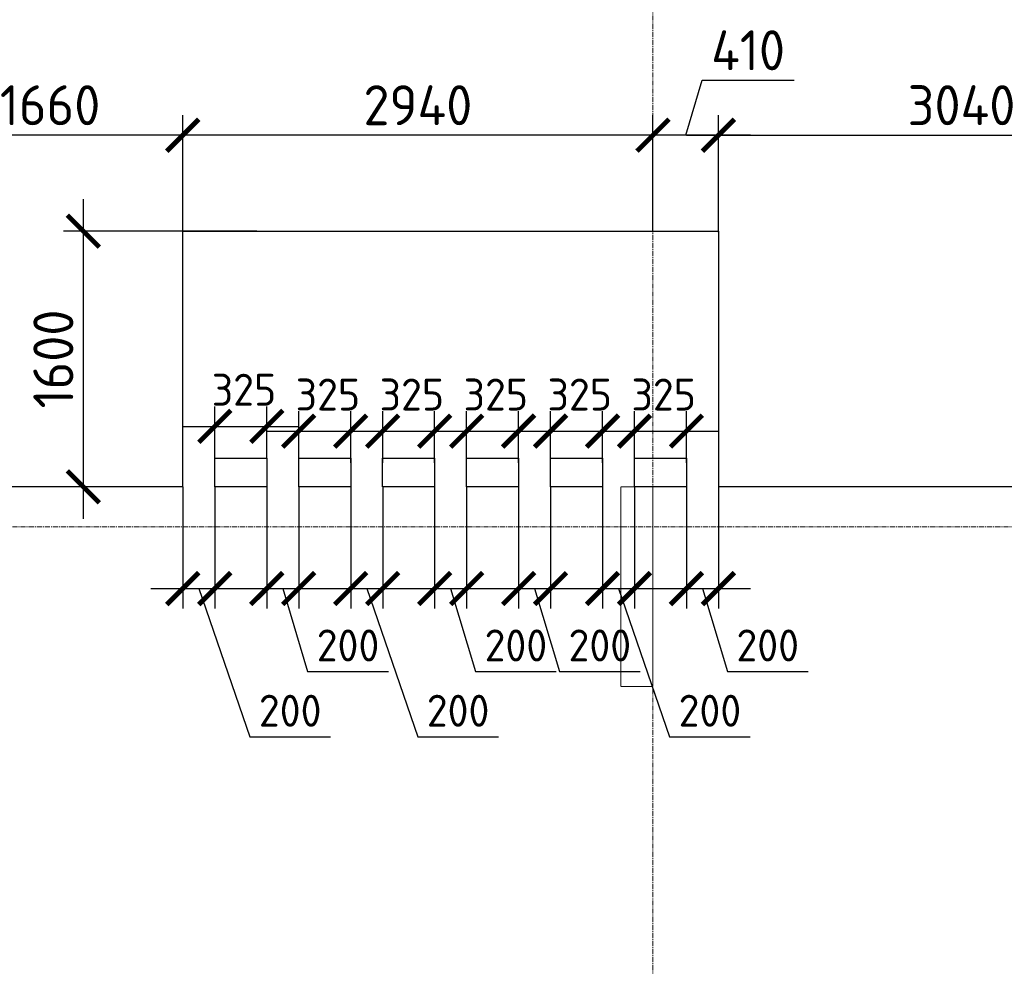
# Model space of a CAD drawing. Header units: millimetres. Extents: x -5898314 to 1055204, y -720802 to 1562611.
# Tile 177 of 256: x -176556 to -170398, y -33156 to -27232. Entities that reach past the tile are written whole.
import ezdxf

# ---------------------------------------------------------------- set-up
doc = ezdxf.new("R2010")
doc.units = ezdxf.units.MM
for name, pattern in [('______5', [1100, 800, -100, 100, -100]), ('DASHED', [7, 5, -2, 0]), ('осевая', [50.8, 31.75, -6.35, 6.35, -6.35])]:
    doc.linetypes.add(name, pattern=pattern)
for name, color, linetype, lineweight in [('_0.5', 94, 'Continuous', 50), ('Оси', 40, '______5', 18), ('Перекрытие ж_бетон', 1, 'Continuous', 30), ('Размерная линия_ общее', 7, 'Continuous', 25), ('РАЗМЕРЫ', 1, 'Continuous', 9)]:
    doc.layers.add(name, color=color, linetype=linetype, lineweight=lineweight)
doc.layers.add('Колонна_ бетон', color=7, linetype='Continuous', lineweight=50, true_color=0xb4b496)
doc.styles.add('GOST-2.304_Type-B', font='GOST_Common.ttf')
doc.dimstyles.new('СПДС', dxfattribs={"dimscale": 100, "dimtxt": 2.5, "dimasz": 2, "dimexe": 1.25, "dimexo": 0, "dimtad": 1, "dimdec": 0, "dimrnd": 5, "dimtxsty": 'GOST-2.304_Type-B', "dimblk": 'ARCHTICK', "dimcen": 2.5, "dimdle": 2, "dimclrd": 1, "dimclre": 1, "dimclrt": 1, "dimadec": 0, "dimazin": 2, "dimtfac": 0.75, "dimtdec": 0, "dimtmove": 1, "dimatfit": 3, "dimfxl": 1, "dimtfillclr": 256, "dimtolj": 1, "dimarcsym": 1})

# ---------------------------------------------------------------- blocks, each defined once
blk = doc.blocks.new('подложка стн 1-го этажа')
at = {"layer": 'Колонна_ бетон', "color": 252, "linetype": 'DASHED', "lineweight": 0, "ltscale": 0.5, "true_color": 0x939598, "transparency": 33554687, "elevation": -560}
blk.add_lwpolyline([(21193.9, 26361.8), (21393.9, 26361.8), (21393.9, 25111.8), (21193.9, 25111.8)], close=True, dxfattribs=at)
blk.add_lwpolyline([(21193.9, 26361.8), (21393.9, 26361.8), (21393.9, 25111.8), (21193.9, 25111.8)], close=True, dxfattribs=at)
blk = doc.blocks.new('_ArchTick')
at = {"color": 0, "linetype": 'ByBlock', "const_width": 0.15}
blk.add_lwpolyline([(-0.5, -0.5), (0.5, 0.5)], dxfattribs=at)
blk = doc.blocks.new('*D1794')
at = {"layer": 'DEFPOINTS', "color": 0, "lineweight": 0, "transparency": 16777216}
for p in [(-172386.2, -30155.3, 0), (-172186.2, -30155.3), (-172186.2, -30791.5)]:
    blk.add_point(p, dxfattribs=at)
at = {"layer": 'РАЗМЕРЫ', "color": 1, "lineweight": -2, "transparency": 16777216}
for p, q in [((-172386.2, -30155.3), (-172386.2, -30916.5)), ((-172186.2, -30155.3), (-172186.2, -30916.5)), ((-172586.2, -30791.5), (-171986.2, -30791.5)), ((-172286.2, -30791.5), (-172130.6, -31310.2)), ((-172130.6, -31310.2), (-171625.6, -31310.2))]:
    blk.add_line(p, q, dxfattribs=at)
at = {"layer": 'РАЗМЕРЫ', "color": 1, "lineweight": -2, "transparency": 16777216, "xscale": 200, "yscale": 200, "zscale": 200, "rotation": 180}
blk.add_blockref('_ArchTick', (-172386.2, -30791.5), dxfattribs=at)
at = {"layer": 'РАЗМЕРЫ', "color": 1, "lineweight": -2, "transparency": 16777216, "xscale": 200, "yscale": 200, "zscale": 200}
blk.add_blockref('_ArchTick', (-172186.2, -30791.5), dxfattribs=at)
at = {"layer": 'РАЗМЕРЫ', "color": 1, "lineweight": 0, "transparency": 16777216, "insert": (-171878.1, -31147.7), "char_height": 200, "attachment_point": 5, "style": 'GOST-2.304_Type-B'}
blk.add_mtext('\\A1;200', dxfattribs=at)
blk = doc.blocks.new('*D1795')
at = {"layer": 'DEFPOINTS', "color": 0, "lineweight": 0, "transparency": 16777216}
for p in [(-172911.3, -30155.3, 0), (-172711.3, -30155.3), (-172711.3, -30791.5)]:
    blk.add_point(p, dxfattribs=at)
at = {"layer": 'РАЗМЕРЫ', "color": 1, "lineweight": -2, "transparency": 16777216}
for p, q in [((-172911.3, -30155.3), (-172911.3, -30916.5)), ((-172711.3, -30155.3), (-172711.3, -30916.5)), ((-173111.3, -30791.5), (-172511.3, -30791.5)), ((-172811.3, -30791.5), (-172492.2, -31718.7)), ((-172492.2, -31718.7), (-171987.2, -31718.7))]:
    blk.add_line(p, q, dxfattribs=at)
at = {"layer": 'РАЗМЕРЫ', "color": 1, "lineweight": -2, "transparency": 16777216, "xscale": 200, "yscale": 200, "zscale": 200, "rotation": 180}
blk.add_blockref('_ArchTick', (-172911.3, -30791.5), dxfattribs=at)
at = {"layer": 'РАЗМЕРЫ', "color": 1, "lineweight": -2, "transparency": 16777216, "xscale": 200, "yscale": 200, "zscale": 200}
blk.add_blockref('_ArchTick', (-172711.3, -30791.5), dxfattribs=at)
at = {"layer": 'РАЗМЕРЫ', "color": 1, "lineweight": 0, "transparency": 16777216, "insert": (-172239.7, -31556.2), "char_height": 200, "attachment_point": 5, "style": 'GOST-2.304_Type-B'}
blk.add_mtext('\\A1;200', dxfattribs=at)
blk = doc.blocks.new('*D1796')
at = {"layer": 'DEFPOINTS', "color": 0, "lineweight": 0, "transparency": 16777216}
for p in [(-175011.1, -30155.3, 0), (-174811.1, -30155.3), (-174811.1, -30791.5)]:
    blk.add_point(p, dxfattribs=at)
at = {"layer": 'РАЗМЕРЫ', "color": 1, "lineweight": -2, "transparency": 16777216}
for p, q in [((-175011.1, -30155.3), (-175011.1, -30916.5)), ((-174811.1, -30155.3), (-174811.1, -30916.5)), ((-175211.1, -30791.5), (-174611.1, -30791.5)), ((-174911.1, -30791.5), (-174755.5, -31310.2)), ((-174755.5, -31310.2), (-174250.5, -31310.2))]:
    blk.add_line(p, q, dxfattribs=at)
at = {"layer": 'РАЗМЕРЫ', "color": 1, "lineweight": -2, "transparency": 16777216, "xscale": 200, "yscale": 200, "zscale": 200, "rotation": 180}
blk.add_blockref('_ArchTick', (-175011.1, -30791.5), dxfattribs=at)
at = {"layer": 'РАЗМЕРЫ', "color": 1, "lineweight": -2, "transparency": 16777216, "xscale": 200, "yscale": 200, "zscale": 200}
blk.add_blockref('_ArchTick', (-174811.1, -30791.5), dxfattribs=at)
at = {"layer": 'РАЗМЕРЫ', "color": 1, "lineweight": 0, "transparency": 16777216, "insert": (-174503, -31147.7), "char_height": 200, "attachment_point": 5, "style": 'GOST-2.304_Type-B'}
blk.add_mtext('\\A1;200', dxfattribs=at)
blk = doc.blocks.new('*D1797')
at = {"layer": 'DEFPOINTS', "color": 0, "lineweight": 0, "transparency": 16777216}
for p in [(-175536.2, -30155.3, 0), (-175336.2, -30155.3), (-175336.2, -30791.5)]:
    blk.add_point(p, dxfattribs=at)
at = {"layer": 'РАЗМЕРЫ', "color": 1, "lineweight": -2, "transparency": 16777216}
for p, q in [((-175536.2, -30155.3), (-175536.2, -30916.5)), ((-175336.2, -30155.3), (-175336.2, -30916.5)), ((-175736.2, -30791.5), (-175136.2, -30791.5)), ((-175436.2, -30791.5), (-175117.1, -31718.7)), ((-175117.1, -31718.7), (-174612.1, -31718.7))]:
    blk.add_line(p, q, dxfattribs=at)
at = {"layer": 'РАЗМЕРЫ', "color": 1, "lineweight": -2, "transparency": 16777216, "xscale": 200, "yscale": 200, "zscale": 200, "rotation": 180}
blk.add_blockref('_ArchTick', (-175536.2, -30791.5), dxfattribs=at)
at = {"layer": 'РАЗМЕРЫ', "color": 1, "lineweight": -2, "transparency": 16777216, "xscale": 200, "yscale": 200, "zscale": 200}
blk.add_blockref('_ArchTick', (-175336.2, -30791.5), dxfattribs=at)
at = {"layer": 'РАЗМЕРЫ', "color": 1, "lineweight": 0, "transparency": 16777216, "insert": (-174864.6, -31556.2), "char_height": 200, "attachment_point": 5, "style": 'GOST-2.304_Type-B'}
blk.add_mtext('\\A1;200', dxfattribs=at)
blk = doc.blocks.new('*D1798')
at = {"layer": 'DEFPOINTS', "color": 0, "lineweight": 0, "transparency": 16777216}
for p in [(-173961.2, -30155.3, 0), (-173761.2, -30155.3), (-173761.2, -30791.5)]:
    blk.add_point(p, dxfattribs=at)
at = {"layer": 'РАЗМЕРЫ', "color": 1, "lineweight": -2, "transparency": 16777216}
for p, q in [((-173961.2, -30155.3), (-173961.2, -30916.5)), ((-173761.2, -30155.3), (-173761.2, -30916.5)), ((-174161.2, -30791.5), (-173561.2, -30791.5)), ((-173861.2, -30791.5), (-173705.5, -31310.2)), ((-173705.5, -31310.2), (-173200.5, -31310.2))]:
    blk.add_line(p, q, dxfattribs=at)
at = {"layer": 'РАЗМЕРЫ', "color": 1, "lineweight": -2, "transparency": 16777216, "xscale": 200, "yscale": 200, "zscale": 200, "rotation": 180}
blk.add_blockref('_ArchTick', (-173961.2, -30791.5), dxfattribs=at)
at = {"layer": 'РАЗМЕРЫ', "color": 1, "lineweight": -2, "transparency": 16777216, "xscale": 200, "yscale": 200, "zscale": 200}
blk.add_blockref('_ArchTick', (-173761.2, -30791.5), dxfattribs=at)
at = {"layer": 'РАЗМЕРЫ', "color": 1, "lineweight": 0, "transparency": 16777216, "insert": (-173453, -31147.7), "char_height": 200, "attachment_point": 5, "style": 'GOST-2.304_Type-B'}
blk.add_mtext('\\A1;200', dxfattribs=at)
blk = doc.blocks.new('*D1799')
at = {"layer": 'DEFPOINTS', "color": 0, "lineweight": 0, "transparency": 16777216}
for p in [(-174486.2, -30155.3, 0), (-174286.2, -30155.3), (-174286.2, -30791.5)]:
    blk.add_point(p, dxfattribs=at)
at = {"layer": 'РАЗМЕРЫ', "color": 1, "lineweight": -2, "transparency": 16777216}
for p, q in [((-174486.2, -30155.3), (-174486.2, -30916.5)), ((-174286.2, -30155.3), (-174286.2, -30916.5)), ((-174686.2, -30791.5), (-174086.2, -30791.5)), ((-174386.2, -30791.5), (-174067.1, -31718.7)), ((-174067.1, -31718.7), (-173562.1, -31718.7))]:
    blk.add_line(p, q, dxfattribs=at)
at = {"layer": 'РАЗМЕРЫ', "color": 1, "lineweight": -2, "transparency": 16777216, "xscale": 200, "yscale": 200, "zscale": 200, "rotation": 180}
blk.add_blockref('_ArchTick', (-174486.2, -30791.5), dxfattribs=at)
at = {"layer": 'РАЗМЕРЫ', "color": 1, "lineweight": -2, "transparency": 16777216, "xscale": 200, "yscale": 200, "zscale": 200}
blk.add_blockref('_ArchTick', (-174286.2, -30791.5), dxfattribs=at)
at = {"layer": 'РАЗМЕРЫ', "color": 1, "lineweight": 0, "transparency": 16777216, "insert": (-173814.6, -31556.2), "char_height": 200, "attachment_point": 5, "style": 'GOST-2.304_Type-B'}
blk.add_mtext('\\A1;200', dxfattribs=at)
blk = doc.blocks.new('*D1800')
at = {"layer": 'DEFPOINTS', "color": 0, "lineweight": 0, "transparency": 16777216}
for p in [(-173436.3, -30155.3, 0), (-173236.3, -30155.3), (-173236.3, -30791.5)]:
    blk.add_point(p, dxfattribs=at)
at = {"layer": 'РАЗМЕРЫ', "color": 1, "lineweight": -2, "transparency": 16777216}
for p, q in [((-173436.3, -30155.3), (-173436.3, -30916.5)), ((-173236.3, -30155.3), (-173236.3, -30916.5)), ((-173636.3, -30791.5), (-173036.3, -30791.5)), ((-173336.3, -30791.5), (-173180.6, -31310.2)), ((-173180.6, -31310.2), (-172675.6, -31310.2))]:
    blk.add_line(p, q, dxfattribs=at)
at = {"layer": 'РАЗМЕРЫ', "color": 1, "lineweight": -2, "transparency": 16777216, "xscale": 200, "yscale": 200, "zscale": 200, "rotation": 180}
blk.add_blockref('_ArchTick', (-173436.3, -30791.5), dxfattribs=at)
at = {"layer": 'РАЗМЕРЫ', "color": 1, "lineweight": -2, "transparency": 16777216, "xscale": 200, "yscale": 200, "zscale": 200}
blk.add_blockref('_ArchTick', (-173236.3, -30791.5), dxfattribs=at)
at = {"layer": 'РАЗМЕРЫ', "color": 1, "lineweight": 0, "transparency": 16777216, "insert": (-172928.1, -31147.7), "char_height": 200, "attachment_point": 5, "style": 'GOST-2.304_Type-B'}
blk.add_mtext('\\A1;200', dxfattribs=at)
blk = doc.blocks.new('*D1886')
at = {"layer": 'DEFPOINTS', "color": 0, "lineweight": 0, "transparency": 16777216}
for p in [(-175011.2, -29776.7), (-175011.2, -29975.3, 0), (-175336.2, -30005.3)]:
    blk.add_point(p, dxfattribs=at)
at = {"layer": 'РАЗМЕРЫ', "color": 1, "lineweight": -2, "transparency": 16777216}
for p, q in [((-175336.2, -30005.3), (-175336.2, -29651.7)), ((-175011.2, -29975.3), (-175011.2, -29651.7)), ((-175536.2, -29776.7), (-174811.2, -29776.7))]:
    blk.add_line(p, q, dxfattribs=at)
at = {"layer": 'РАЗМЕРЫ', "color": 1, "lineweight": -2, "transparency": 16777216, "xscale": 200, "yscale": 200, "zscale": 200, "rotation": 180}
blk.add_blockref('_ArchTick', (-175336.2, -29776.7), dxfattribs=at)
at = {"layer": 'РАЗМЕРЫ', "color": 1, "lineweight": -2, "transparency": 16777216, "xscale": 200, "yscale": 200, "zscale": 200}
blk.add_blockref('_ArchTick', (-175011.2, -29776.7), dxfattribs=at)
at = {"layer": 'РАЗМЕРЫ', "color": 1, "lineweight": 0, "transparency": 16777216, "insert": (-175153.7, -29547.6), "char_height": 200, "attachment_point": 5, "style": 'GOST-2.304_Type-B'}
blk.add_mtext('\\A1;325', dxfattribs=at)
blk = doc.blocks.new('*D1801')
at = {"layer": 'DEFPOINTS', "color": 0, "lineweight": 0, "transparency": 16777216}
for p in [(-174486.2, -29806.7), (-174811.2, -30005.3), (-174486.2, -30005.3, 0)]:
    blk.add_point(p, dxfattribs=at)
at = {"layer": 'РАЗМЕРЫ', "color": 1, "lineweight": -2, "transparency": 16777216}
for p, q in [((-174811.2, -30005.3), (-174811.2, -29681.7)), ((-174486.2, -30005.3), (-174486.2, -29681.7)), ((-175011.2, -29806.7), (-174286.2, -29806.7))]:
    blk.add_line(p, q, dxfattribs=at)
at = {"layer": 'РАЗМЕРЫ', "color": 1, "lineweight": -2, "transparency": 16777216, "xscale": 200, "yscale": 200, "zscale": 200, "rotation": 180}
blk.add_blockref('_ArchTick', (-174811.2, -29806.7), dxfattribs=at)
at = {"layer": 'РАЗМЕРЫ', "color": 1, "lineweight": -2, "transparency": 16777216, "xscale": 200, "yscale": 200, "zscale": 200}
blk.add_blockref('_ArchTick', (-174486.2, -29806.7), dxfattribs=at)
at = {"layer": 'РАЗМЕРЫ', "color": 1, "lineweight": 0, "transparency": 16777216, "insert": (-174628.8, -29577.6), "char_height": 200, "attachment_point": 5, "style": 'GOST-2.304_Type-B'}
blk.add_mtext('\\A1;325', dxfattribs=at)
blk = doc.blocks.new('*D1802')
at = {"layer": 'DEFPOINTS', "color": 0, "lineweight": 0, "transparency": 16777216}
for p in [(-173961.2, -29806.7), (-174286.2, -30005.3), (-173961.2, -30005.3, 0)]:
    blk.add_point(p, dxfattribs=at)
at = {"layer": 'РАЗМЕРЫ', "color": 1, "lineweight": -2, "transparency": 16777216}
for p, q in [((-174286.2, -30005.3), (-174286.2, -29681.7)), ((-173961.2, -30005.3), (-173961.2, -29681.7)), ((-174486.2, -29806.7), (-173761.2, -29806.7))]:
    blk.add_line(p, q, dxfattribs=at)
at = {"layer": 'РАЗМЕРЫ', "color": 1, "lineweight": -2, "transparency": 16777216, "xscale": 200, "yscale": 200, "zscale": 200, "rotation": 180}
blk.add_blockref('_ArchTick', (-174286.2, -29806.7), dxfattribs=at)
at = {"layer": 'РАЗМЕРЫ', "color": 1, "lineweight": -2, "transparency": 16777216, "xscale": 200, "yscale": 200, "zscale": 200}
blk.add_blockref('_ArchTick', (-173961.2, -29806.7), dxfattribs=at)
at = {"layer": 'РАЗМЕРЫ', "color": 1, "lineweight": 0, "transparency": 16777216, "insert": (-174103.8, -29577.6), "char_height": 200, "attachment_point": 5, "style": 'GOST-2.304_Type-B'}
blk.add_mtext('\\A1;325', dxfattribs=at)
blk = doc.blocks.new('*D1803')
at = {"layer": 'DEFPOINTS', "color": 0, "lineweight": 0, "transparency": 16777216}
for p in [(-173436.3, -29806.7), (-173761.3, -30005.3), (-173436.3, -30005.3, 0)]:
    blk.add_point(p, dxfattribs=at)
at = {"layer": 'РАЗМЕРЫ', "color": 1, "lineweight": -2, "transparency": 16777216}
for p, q in [((-173761.3, -30005.3), (-173761.3, -29681.7)), ((-173436.3, -30005.3), (-173436.3, -29681.7)), ((-173961.3, -29806.7), (-173236.3, -29806.7))]:
    blk.add_line(p, q, dxfattribs=at)
at = {"layer": 'РАЗМЕРЫ', "color": 1, "lineweight": -2, "transparency": 16777216, "xscale": 200, "yscale": 200, "zscale": 200, "rotation": 180}
blk.add_blockref('_ArchTick', (-173761.3, -29806.7), dxfattribs=at)
at = {"layer": 'РАЗМЕРЫ', "color": 1, "lineweight": -2, "transparency": 16777216, "xscale": 200, "yscale": 200, "zscale": 200}
blk.add_blockref('_ArchTick', (-173436.3, -29806.7), dxfattribs=at)
at = {"layer": 'РАЗМЕРЫ', "color": 1, "lineweight": 0, "transparency": 16777216, "insert": (-173578.8, -29577.6), "char_height": 200, "attachment_point": 5, "style": 'GOST-2.304_Type-B'}
blk.add_mtext('\\A1;325', dxfattribs=at)
blk = doc.blocks.new('*D1804')
at = {"layer": 'DEFPOINTS', "color": 0, "lineweight": 0, "transparency": 16777216}
for p in [(-172911.3, -29806.7), (-173236.3, -30005.3), (-172911.3, -30005.3, 0)]:
    blk.add_point(p, dxfattribs=at)
at = {"layer": 'РАЗМЕРЫ', "color": 1, "lineweight": -2, "transparency": 16777216}
for p, q in [((-173236.3, -30005.3), (-173236.3, -29681.7)), ((-172911.3, -30005.3), (-172911.3, -29681.7)), ((-173436.3, -29806.7), (-172711.3, -29806.7))]:
    blk.add_line(p, q, dxfattribs=at)
at = {"layer": 'РАЗМЕРЫ', "color": 1, "lineweight": -2, "transparency": 16777216, "xscale": 200, "yscale": 200, "zscale": 200, "rotation": 180}
blk.add_blockref('_ArchTick', (-173236.3, -29806.7), dxfattribs=at)
at = {"layer": 'РАЗМЕРЫ', "color": 1, "lineweight": -2, "transparency": 16777216, "xscale": 200, "yscale": 200, "zscale": 200}
blk.add_blockref('_ArchTick', (-172911.3, -29806.7), dxfattribs=at)
at = {"layer": 'РАЗМЕРЫ', "color": 1, "lineweight": 0, "transparency": 16777216, "insert": (-173053.8, -29577.6), "char_height": 200, "attachment_point": 5, "style": 'GOST-2.304_Type-B'}
blk.add_mtext('\\A1;325', dxfattribs=at)
blk = doc.blocks.new('*D1805')
at = {"layer": 'DEFPOINTS', "color": 0, "lineweight": 0, "transparency": 16777216}
for p in [(-172386.3, -29806.7), (-172711.3, -30005.3), (-172386.3, -30005.3, 0)]:
    blk.add_point(p, dxfattribs=at)
at = {"layer": 'РАЗМЕРЫ', "color": 1, "lineweight": -2, "transparency": 16777216}
for p, q in [((-172711.3, -30005.3), (-172711.3, -29681.7)), ((-172386.3, -30005.3), (-172386.3, -29681.7)), ((-172911.3, -29806.7), (-172186.3, -29806.7))]:
    blk.add_line(p, q, dxfattribs=at)
at = {"layer": 'РАЗМЕРЫ', "color": 1, "lineweight": -2, "transparency": 16777216, "xscale": 200, "yscale": 200, "zscale": 200, "rotation": 180}
blk.add_blockref('_ArchTick', (-172711.3, -29806.7), dxfattribs=at)
at = {"layer": 'РАЗМЕРЫ', "color": 1, "lineweight": -2, "transparency": 16777216, "xscale": 200, "yscale": 200, "zscale": 200}
blk.add_blockref('_ArchTick', (-172386.3, -29806.7), dxfattribs=at)
at = {"layer": 'РАЗМЕРЫ', "color": 1, "lineweight": 0, "transparency": 16777216, "insert": (-172528.8, -29577.6), "char_height": 200, "attachment_point": 5, "style": 'GOST-2.304_Type-B'}
blk.add_mtext('\\A1;325', dxfattribs=at)
blk = doc.blocks.new('*D1887')
at = {"layer": 'DEFPOINTS', "color": 0, "lineweight": 0, "transparency": 16777216}
for p in [(-172596.2, -27954.6), (-172596.2, -28555.3), (-172186.2, -28560.6)]:
    blk.add_point(p, dxfattribs=at)
at = {"layer": 'РАЗМЕРЫ', "color": 1, "lineweight": -2, "transparency": 16777216}
for p, q in [((-172391.2, -27954.6), (-172288.1, -27610.9)), ((-172288.1, -27610.9), (-171713.1, -27610.9)), ((-172596.2, -28555.3), (-172596.2, -27829.6)), ((-172186.2, -28560.6), (-172186.2, -27829.6)), ((-171986.2, -27954.6), (-172796.2, -27954.6))]:
    blk.add_line(p, q, dxfattribs=at)
at = {"layer": 'РАЗМЕРЫ', "color": 1, "lineweight": -2, "transparency": 16777216, "xscale": 200, "yscale": 200, "zscale": 200, "rotation": 180}
blk.add_blockref('_ArchTick', (-172596.2, -27954.6), dxfattribs=at)
at = {"layer": 'РАЗМЕРЫ', "color": 1, "lineweight": -2, "transparency": 16777216, "xscale": 200, "yscale": 200, "zscale": 200}
blk.add_blockref('_ArchTick', (-172186.2, -27954.6), dxfattribs=at)
at = {"layer": 'РАЗМЕРЫ', "color": 1, "lineweight": 0, "transparency": 16777216, "insert": (-172000.6, -27423.4), "char_height": 250, "attachment_point": 5, "style": 'GOST-2.304_Type-B'}
blk.add_mtext('\\A1;410', dxfattribs=at)
blk = doc.blocks.new('*D1888')
at = {"layer": 'DEFPOINTS', "color": 0, "lineweight": 0, "transparency": 16777216}
for p in [(-175536.2, -27954.6), (-175536.2, -28555.3), (-172596.2, -28555.3)]:
    blk.add_point(p, dxfattribs=at)
at = {"layer": 'РАЗМЕРЫ', "color": 1, "lineweight": -2, "transparency": 16777216}
for p, q in [((-175536.2, -28555.3), (-175536.2, -27829.6)), ((-172596.2, -28555.3), (-172596.2, -27829.6)), ((-172396.2, -27954.6), (-175736.2, -27954.6))]:
    blk.add_line(p, q, dxfattribs=at)
at = {"layer": 'РАЗМЕРЫ', "color": 1, "lineweight": -2, "transparency": 16777216, "xscale": 200, "yscale": 200, "zscale": 200, "rotation": 180}
blk.add_blockref('_ArchTick', (-175536.2, -27954.6), dxfattribs=at)
at = {"layer": 'РАЗМЕРЫ', "color": 1, "lineweight": -2, "transparency": 16777216, "xscale": 200, "yscale": 200, "zscale": 200}
blk.add_blockref('_ArchTick', (-172596.2, -27954.6), dxfattribs=at)
at = {"layer": 'РАЗМЕРЫ', "color": 1, "lineweight": 0, "transparency": 16777216, "insert": (-174066.2, -27767.1), "char_height": 250, "attachment_point": 5, "style": 'GOST-2.304_Type-B'}
blk.add_mtext('\\A1;2940', dxfattribs=at)
blk = doc.blocks.new('*D1889')
at = {"layer": 'DEFPOINTS', "color": 0, "lineweight": 0, "transparency": 16777216}
for p in [(-177196.2, -27954.6), (-177196.2, -28507.8), (-175536.2, -28555.3)]:
    blk.add_point(p, dxfattribs=at)
at = {"layer": 'РАЗМЕРЫ', "color": 1, "lineweight": -2, "transparency": 16777216}
for p, q in [((-177196.2, -28507.8), (-177196.2, -27829.6)), ((-175536.2, -28555.3), (-175536.2, -27829.6)), ((-175336.2, -27954.6), (-177396.2, -27954.6))]:
    blk.add_line(p, q, dxfattribs=at)
at = {"layer": 'РАЗМЕРЫ', "color": 1, "lineweight": -2, "transparency": 16777216, "xscale": 200, "yscale": 200, "zscale": 200, "rotation": 180}
blk.add_blockref('_ArchTick', (-177196.2, -27954.6), dxfattribs=at)
at = {"layer": 'РАЗМЕРЫ', "color": 1, "lineweight": -2, "transparency": 16777216, "xscale": 200, "yscale": 200, "zscale": 200}
blk.add_blockref('_ArchTick', (-175536.2, -27954.6), dxfattribs=at)
at = {"layer": 'РАЗМЕРЫ', "color": 1, "lineweight": 0, "transparency": 16777216, "insert": (-176366.2, -27767.1), "char_height": 250, "attachment_point": 5, "style": 'GOST-2.304_Type-B'}
blk.add_mtext('\\A1;1660', dxfattribs=at)
blk = doc.blocks.new('*D1891')
at = {"layer": 'DEFPOINTS', "color": 0, "lineweight": 0, "transparency": 16777216}
for p in [(-169146.2, -27954.6), (-172186.2, -28560.6), (-169146.2, -28580.4)]:
    blk.add_point(p, dxfattribs=at)
at = {"layer": 'РАЗМЕРЫ', "color": 1, "lineweight": -2, "transparency": 16777216}
for p, q in [((-172186.2, -28560.6), (-172186.2, -27829.6)), ((-169146.2, -28580.4), (-169146.2, -27829.6)), ((-172386.2, -27954.6), (-168946.2, -27954.6))]:
    blk.add_line(p, q, dxfattribs=at)
at = {"layer": 'РАЗМЕРЫ', "color": 1, "lineweight": -2, "transparency": 16777216, "xscale": 200, "yscale": 200, "zscale": 200, "rotation": 180}
blk.add_blockref('_ArchTick', (-172186.2, -27954.6), dxfattribs=at)
at = {"layer": 'РАЗМЕРЫ', "color": 1, "lineweight": -2, "transparency": 16777216, "xscale": 200, "yscale": 200, "zscale": 200}
blk.add_blockref('_ArchTick', (-169146.2, -27954.6), dxfattribs=at)
at = {"layer": 'РАЗМЕРЫ', "color": 1, "lineweight": 0, "transparency": 16777216, "insert": (-170666.2, -27767.1), "char_height": 250, "attachment_point": 5, "style": 'GOST-2.304_Type-B'}
blk.add_mtext('\\A1;3040', dxfattribs=at)
blk = doc.blocks.new('оси блок 2')
at = {"layer": 'Оси', "color": 16, "linetype": 'осевая', "lineweight": 0, "transparency": 33554687}
for p, q in [((-72354.7, -322543), (-72354.7, -347914.1)), ((-89822.3, -326301.3), (-37238.5, -326301.3))]:
    blk.add_line(p, q, dxfattribs=at)
blk = doc.blocks.new('*D1751')
at = {"layer": 'DEFPOINTS', "color": 0, "linetype": 'Continuous', "lineweight": 0, "transparency": 16777216}
for p in [(-176632.7, -41905.3), (-173725.8, -41905.3), (-173725.8, -42224.8)]:
    blk.add_point(p, dxfattribs=at)
at = {"layer": 'Размерная линия_ общее', "color": 1, "linetype": 'Continuous', "lineweight": -2, "transparency": 16777216}
for p, q in [((-176632.7, -42424.8), (-176632.7, -41705.3)), ((-173725.8, -41905.3), (-176757.7, -41905.3)), ((-173725.8, -42224.8), (-176757.7, -42224.8))]:
    blk.add_line(p, q, dxfattribs=at)
at = {"layer": 'Размерная линия_ общее', "color": 1, "linetype": 'Continuous', "lineweight": -2, "transparency": 16777216, "xscale": 200, "yscale": 200, "zscale": 200}
for p, rotation in [((-176632.7, -41905.3), 90), ((-176632.7, -42224.8), 270)]:
    blk.add_blockref('_ArchTick', p, dxfattribs=dict(at, rotation=rotation))
at = {"layer": 'Размерная линия_ общее', "color": 1, "linetype": 'Continuous', "lineweight": 0, "transparency": 16777216, "insert": (-176795.2, -42065.1), "char_height": 200, "width": 53571.429, "attachment_point": 5, "rotation": 90, "style": 'GOST-2.304_Type-B'}
blk.add_mtext('\\A1;320', dxfattribs=at)
blk = doc.blocks.new('*D1753')
at = {"layer": 'DEFPOINTS', "color": 0, "linetype": 'Continuous', "lineweight": 0, "transparency": 16777216}
for p in [(-175242.3, -35485.3), (-174634.6, -35485.3), (-175011.1, -36505.3)]:
    blk.add_point(p, dxfattribs=at)
at = {"layer": 'Размерная линия_ общее', "color": 1, "linetype": 'Continuous', "lineweight": -2, "transparency": 16777216}
for p, q in [((-175242.3, -36705.3), (-175242.3, -35285.3)), ((-174634.6, -35485.3), (-175367.3, -35485.3)), ((-175011.1, -36505.3), (-175367.3, -36505.3))]:
    blk.add_line(p, q, dxfattribs=at)
at = {"layer": 'Размерная линия_ общее', "color": 1, "linetype": 'Continuous', "lineweight": -2, "transparency": 16777216, "xscale": 200, "yscale": 200, "zscale": 200}
for p, rotation in [((-175242.3, -35485.3), 90), ((-175242.3, -36505.3), 270)]:
    blk.add_blockref('_ArchTick', p, dxfattribs=dict(at, rotation=rotation))
at = {"layer": 'Размерная линия_ общее', "color": 1, "linetype": 'Continuous', "lineweight": 0, "transparency": 16777216, "insert": (-175404.8, -36016.9), "char_height": 200, "width": 71428.571, "attachment_point": 5, "rotation": 90, "style": 'GOST-2.304_Type-B'}
blk.add_mtext('\\A1;1020', dxfattribs=at)
blk = doc.blocks.new('*D1771')
at = {"layer": 'DEFPOINTS', "color": 0, "linetype": 'Continuous', "lineweight": 0, "transparency": 16777216}
for p in [(-176005.4, -35805.3), (-174385.2, -35805.3), (-175774.1, -36505.3)]:
    blk.add_point(p, dxfattribs=at)
at = {"layer": 'Размерная линия_ общее', "color": 1, "linetype": 'Continuous', "lineweight": -2, "transparency": 16777216}
for p, q in [((-176005.4, -36705.3), (-176005.4, -35605.3)), ((-174385.2, -35805.3), (-176130.4, -35805.3)), ((-175774.1, -36505.3), (-176130.4, -36505.3))]:
    blk.add_line(p, q, dxfattribs=at)
at = {"layer": 'Размерная линия_ общее', "color": 1, "linetype": 'Continuous', "lineweight": -2, "transparency": 16777216, "xscale": 200, "yscale": 200, "zscale": 200}
for p, rotation in [((-176005.4, -35805.3), 90), ((-176005.4, -36505.3), 270)]:
    blk.add_blockref('_ArchTick', p, dxfattribs=dict(at, rotation=rotation))
at = {"layer": 'Размерная линия_ общее', "color": 1, "linetype": 'Continuous', "lineweight": 0, "transparency": 16777216, "insert": (-176167.9, -36170.5), "char_height": 200, "width": 53571.429, "attachment_point": 5, "rotation": 90, "style": 'GOST-2.304_Type-B'}
blk.add_mtext('\\A1;700', dxfattribs=at)
blk = doc.blocks.new('*D1772')
at = {"layer": 'DEFPOINTS', "color": 0, "linetype": 'Continuous', "lineweight": 0, "transparency": 16777216}
for p in [(-176005.4, -35405.3), (-174385.2, -35405.3), (-174385.2, -35805.3)]:
    blk.add_point(p, dxfattribs=at)
at = {"layer": 'Размерная линия_ общее', "color": 1, "linetype": 'Continuous', "lineweight": -2, "transparency": 16777216}
for p, q in [((-176005.4, -36005.3), (-176005.4, -35205.3)), ((-174385.2, -35405.3), (-176130.4, -35405.3)), ((-174385.2, -35805.3), (-176130.4, -35805.3))]:
    blk.add_line(p, q, dxfattribs=at)
at = {"layer": 'Размерная линия_ общее', "color": 1, "linetype": 'Continuous', "lineweight": -2, "transparency": 16777216, "xscale": 200, "yscale": 200, "zscale": 200}
for p, rotation in [((-176005.4, -35405.3), 90), ((-176005.4, -35805.3), 270)]:
    blk.add_blockref('_ArchTick', p, dxfattribs=dict(at, rotation=rotation))
at = {"layer": 'Размерная линия_ общее', "color": 1, "linetype": 'Continuous', "lineweight": 0, "transparency": 16777216, "insert": (-176167.9, -35605.3), "char_height": 200, "width": 53571.429, "attachment_point": 5, "rotation": 90, "style": 'GOST-2.304_Type-B'}
blk.add_mtext('\\A1;400', dxfattribs=at)
blk = doc.blocks.new('*D1773')
at = {"layer": 'DEFPOINTS', "color": 0, "linetype": 'Continuous', "lineweight": 0, "transparency": 16777216}
for p in [(-171766.1, -37705.3, 4500), (-171204.3, -37705.3), (-170823, -39405.3)]:
    blk.add_point(p, dxfattribs=at)
at = {"layer": 'Размерная линия_ общее', "color": 1, "linetype": 'Continuous', "lineweight": -2, "transparency": 16777216}
for p, q in [((-171204.3, -39605.3), (-171204.3, -37505.3)), ((-171766.1, -37705.3), (-171079.3, -37705.3)), ((-170823, -39405.3), (-171329.3, -39405.3))]:
    blk.add_line(p, q, dxfattribs=at)
at = {"layer": 'Размерная линия_ общее', "color": 1, "linetype": 'Continuous', "lineweight": -2, "transparency": 16777216, "xscale": 200, "yscale": 200, "zscale": 200}
for p, rotation in [((-171204.3, -37705.3), 90), ((-171204.3, -39405.3), 270)]:
    blk.add_blockref('_ArchTick', p, dxfattribs=dict(at, rotation=rotation))
at = {"layer": 'Размерная линия_ общее', "color": 1, "linetype": 'Continuous', "lineweight": 0, "transparency": 16777216, "insert": (-171366.8, -38576.9), "char_height": 200, "width": 71428.571, "attachment_point": 5, "rotation": 90, "style": 'GOST-2.304_Type-B'}
blk.add_mtext('\\A1;1700', dxfattribs=at)
blk = doc.blocks.new('*D1774')
at = {"layer": 'DEFPOINTS', "color": 0, "linetype": 'Continuous', "lineweight": 0, "transparency": 16777216}
for p in [(-171766.1, -37285.3, -200), (-171204.1, -37285.3), (-171766.1, -37605.3, -200)]:
    blk.add_point(p, dxfattribs=at)
at = {"layer": 'Размерная линия_ общее', "color": 1, "linetype": 'Continuous', "lineweight": -2, "transparency": 16777216}
for p, q in [((-171204.1, -37285.3), (-171204.1, -36580.3)), ((-171766.1, -37285.3), (-171079.1, -37285.3)), ((-171204.1, -37805.3), (-171204.1, -37285.3)), ((-171766.1, -37605.3), (-171079.1, -37605.3))]:
    blk.add_line(p, q, dxfattribs=at)
at = {"layer": 'Размерная линия_ общее', "color": 1, "linetype": 'Continuous', "lineweight": -2, "transparency": 16777216, "xscale": 200, "yscale": 200, "zscale": 200}
for p, rotation in [((-171204.1, -37285.3), 90), ((-171204.1, -37605.3), 270)]:
    blk.add_blockref('_ArchTick', p, dxfattribs=dict(at, rotation=rotation))
at = {"layer": 'Размерная линия_ общее', "color": 1, "linetype": 'Continuous', "lineweight": 0, "transparency": 16777216, "insert": (-171366.6, -36832.8), "char_height": 200, "width": 53571.429, "attachment_point": 5, "rotation": 90, "style": 'GOST-2.304_Type-B'}
blk.add_mtext('\\A1;320', dxfattribs=at)
blk = doc.blocks.new('*D1706')
at = {"layer": 'DEFPOINTS', "color": 0, "linetype": 'Continuous', "lineweight": 0, "transparency": 16777216}
for p in [(-172620.5, -36505.3), (-171581.6, -36505.3), (-172620.5, -36855.3)]:
    blk.add_point(p, dxfattribs=at)
at = {"layer": 'Размерная линия_ общее', "color": 1, "linetype": 'Continuous', "lineweight": -2, "transparency": 16777216}
for p, q in [((-171581.6, -37055.3), (-171581.6, -36305.3)), ((-172620.5, -36505.3), (-171456.6, -36505.3)), ((-172620.5, -36855.3), (-171456.6, -36855.3))]:
    blk.add_line(p, q, dxfattribs=at)
at = {"layer": 'Размерная линия_ общее', "color": 1, "linetype": 'Continuous', "lineweight": -2, "transparency": 16777216, "xscale": 200, "yscale": 200, "zscale": 200}
for p, rotation in [((-171581.6, -36505.3), 90), ((-171581.6, -36855.3), 270)]:
    blk.add_blockref('_ArchTick', p, dxfattribs=dict(at, rotation=rotation))
at = {"layer": 'Размерная линия_ общее', "color": 1, "linetype": 'Continuous', "lineweight": 0, "transparency": 16777216, "insert": (-171744.1, -36680.3), "char_height": 200, "width": 53571.429, "attachment_point": 5, "rotation": 90, "style": 'GOST-2.304_Type-B'}
blk.add_mtext('\\A1;350', dxfattribs=at)
blk = doc.blocks.new('*D1707')
at = {"layer": 'DEFPOINTS', "color": 0, "linetype": 'Continuous', "lineweight": 0, "transparency": 16777216}
for p in [(-172620.5, -35725.3), (-171581.6, -35725.3), (-172620.5, -36505.3)]:
    blk.add_point(p, dxfattribs=at)
at = {"layer": 'Размерная линия_ общее', "color": 1, "linetype": 'Continuous', "lineweight": -2, "transparency": 16777216}
for p, q in [((-171581.6, -36705.3), (-171581.6, -35525.3)), ((-172620.5, -35725.3), (-171456.6, -35725.3)), ((-172620.5, -36505.3), (-171456.6, -36505.3))]:
    blk.add_line(p, q, dxfattribs=at)
at = {"layer": 'Размерная линия_ общее', "color": 1, "linetype": 'Continuous', "lineweight": -2, "transparency": 16777216, "xscale": 200, "yscale": 200, "zscale": 200}
for p, rotation in [((-171581.6, -35725.3), 90), ((-171581.6, -36505.3), 270)]:
    blk.add_blockref('_ArchTick', p, dxfattribs=dict(at, rotation=rotation))
at = {"layer": 'Размерная линия_ общее', "color": 1, "linetype": 'Continuous', "lineweight": 0, "transparency": 16777216, "insert": (-171744.1, -36130.5), "char_height": 200, "width": 53571.429, "attachment_point": 5, "rotation": 90, "style": 'GOST-2.304_Type-B'}
blk.add_mtext('\\A1;780', dxfattribs=at)
blk = doc.blocks.new('*D1723')
at = {"layer": 'DEFPOINTS', "color": 0, "linetype": 'Continuous', "lineweight": 0, "transparency": 16777216}
for p in [(-171129.5, -41905.3), (-170753, -41905.3), (-171129.5, -42225.3)]:
    blk.add_point(p, dxfattribs=at)
at = {"layer": 'Размерная линия_ общее', "color": 1, "linetype": 'Continuous', "lineweight": -2, "transparency": 16777216}
for p, q in [((-171129.5, -41905.3), (-170628, -41905.3)), ((-170753, -41905.3), (-170753, -42425.3)), ((-171129.5, -42225.3), (-170628, -42225.3)), ((-170753, -42225.3), (-170753, -43027.8))]:
    blk.add_line(p, q, dxfattribs=at)
at = {"layer": 'Размерная линия_ общее', "color": 1, "linetype": 'Continuous', "lineweight": -2, "transparency": 16777216, "xscale": 200, "yscale": 200, "zscale": 200}
for p, rotation in [((-170753, -41905.3), 90), ((-170753, -42225.3), 270)]:
    blk.add_blockref('_ArchTick', p, dxfattribs=dict(at, rotation=rotation))
at = {"layer": 'Размерная линия_ общее', "color": 1, "linetype": 'Continuous', "lineweight": 0, "transparency": 16777216, "insert": (-170915.5, -42775.3), "char_height": 200, "width": 53571.429, "attachment_point": 5, "rotation": 90, "style": 'GOST-2.304_Type-B'}
blk.add_mtext('\\A1;320', dxfattribs=at)
blk = doc.blocks.new('*D1955')
at = {"layer": '_0.5', "color": 1, "lineweight": -2, "transparency": 16777216}
for p, q in [((-176158.3, -28355.3), (-176158.3, -30355.3)), ((-175073.7, -28555.3), (-176283.3, -28555.3)), ((-175780.3, -30155.3), (-176283.3, -30155.3))]:
    blk.add_line(p, q, dxfattribs=at)
at = {"layer": 'DEFPOINTS', "color": 0, "lineweight": 0, "transparency": 16777216}
for p in [(-175073.7, -28555.3), (-176158.3, -30155.3), (-175780.3, -30155.3)]:
    blk.add_point(p, dxfattribs=at)
at = {"layer": '_0.5', "color": 1, "lineweight": -2, "transparency": 16777216, "xscale": 200, "yscale": 200, "zscale": 200}
for p, rotation in [((-176158.3, -28555.3), 90), ((-176158.3, -30155.3), 270)]:
    blk.add_blockref('_ArchTick', p, dxfattribs=dict(at, rotation=rotation))
at = {"layer": '_0.5', "color": 1, "lineweight": 0, "transparency": 16777216, "insert": (-176345.8, -29355.3), "char_height": 250, "attachment_point": 5, "rotation": 90, "style": 'GOST-2.304_Type-B'}
blk.add_mtext('\\A1;1600', dxfattribs=at)

msp = doc.modelspace()

# ---------------------------------------------------------------- linework, layer by layer
at = {"layer": 'Перекрытие ж_бетон'}
for p, q in [((-175536.2, -28555.3), (-172186.2, -28555.3)), ((-175536.2, -30155.3), (-175536.2, -28555.3)), ((-172186.2, -28555.3), (-172186.2, -30155.3))]:
    msp.add_line(p, q, dxfattribs=at)
for points, elevation in [([(-175011.21, -30155.3), (-175336.21, -30155.3), (-175336.21, -29975.3), (-175011.21, -29975.3)], 0.02), ([(-174486.13, -30155.3), (-174811.13, -30155.3), (-174811.13, -29975.3), (-174486.13, -29975.3)], -0.07), ([(-173961.24, -30155.3), (-174286.24, -30155.3), (-174286.24, -29975.3), (-173961.24, -29975.3)], 0.04), ([(-173436.25, -30155.3), (-173761.25, -30155.3), (-173761.25, -29975.3), (-173436.25, -29975.3)], 0.05), ([(-172911.27, -30155.3), (-173236.27, -30155.3), (-173236.27, -29975.3), (-172911.27, -29975.3)], 0.07), ([(-172386.28, -30155.3), (-172711.28, -30155.3), (-172711.28, -29975.3), (-172386.28, -29975.3)], 0.09)]:
    msp.add_lwpolyline(points, close=True, dxfattribs=dict(at, elevation=elevation))
for points in [[(-175536.2, -30155.3), (-175536.2, -30155.3), (-186196.2, -30155.3), (-186196.2, -47055.3)], [(-166096.2, -30155.3), (-172186.2, -30155.3)]]:
    msp.add_lwpolyline(points, dxfattribs=at)

# ---------------------------------------------------------------- block references
msp.add_blockref('подложка стн 1-го этажа', (-193990.12, -56517.1, 560), dxfattribs=at)
at = {"layer": 'Размерная линия_ общее', "color": 218, "linetype": 'Continuous', "lineweight": 13, "true_color": 0x500050, "transparency": 33554687}
msp.add_blockref('оси блок 2', (-100241.48, 295896.02), dxfattribs=at)

# ---------------------------------------------------------------- dimensions: what is measured, and where the dimension line sits
at = {"layer": '_0.5', "color": 1, "lineweight": 0}
dim = msp.add_linear_dim(base=(-176158.29, -30155.3), p1=(-175073.72, -28555.3), p2=(-175780.33, -30155.3), angle=90, dimstyle='СПДС', dxfattribs=at)
dim.commit()
dim.dimension.update_dxf_attribs({"geometry": '*D1955', "text_midpoint": (-176345.79, -29355.3)})
at = {"layer": 'Размерная линия_ общее', "color": 218, "linetype": 'Continuous', "lineweight": 0, "true_color": 0x500050, "transparency": 33554687}
for base, p1, p2, picture, middle in [((-175242.34, -35485.3), (-175011.05, -36505.3), (-174634.56, -35485.3), '*D1753', (-175242.34, -36016.86)), ((-171204.27, -37705.3), (-170822.98, -39405.3), (-171766.09, -37705.3, 4500), '*D1773', (-171204.27, -38576.86)), ((-176005.42, -35405.3), (-174385.17, -35805.3), (-174385.17, -35405.3), '*D1772', (-176005.42, -35605.3)), ((-171581.55, -35725.3), (-172620.49, -36505.3), (-172620.49, -35725.3), '*D1707', (-171581.55, -36130.47)), ((-176005.42, -35805.3), (-175774.13, -36505.3), (-174385.17, -35805.3), '*D1771', (-176005.42, -36170.47)), ((-171581.55, -36505.3), (-172620.49, -36855.3), (-172620.49, -36505.3), '*D1706', (-171581.55, -36680.3)), ((-171204.06, -37285.3, 4700), (-171766.09, -37605.3, 4500), (-171766.09, -37285.3, 4500), '*D1774', (-171204.06, -36832.8, 4700)), ((-176632.71, -41905.3), (-173725.83, -42224.82), (-173725.83, -41905.3), '*D1751', (-176632.71, -42065.06)), ((-170753.02, -41905.3), (-171129.47, -42225.3), (-171129.47, -41905.3), '*D1723', (-170753.02, -42775.3))]:
    dim = msp.add_linear_dim(base=base, p1=p1, p2=p2, angle=90, dimstyle='СПДС', override={"dimtxt": 2, "dimtmove": 0}, dxfattribs=at)
    dim.commit()
    dim.dimension.update_dxf_attribs({"geometry": picture, "text_midpoint": middle, "dimtype": 160})
at = {"layer": 'РАЗМЕРЫ', "color": 1, "lineweight": 0}
for base, p1, p2, picture, middle in [((-172596.2, -27954.62), (-172186.2, -28560.62), (-172596.2, -28555.3), '*D1887', (-172225.57, -27423.37)), ((-177196.2, -27954.62), (-175536.2, -28555.3), (-177196.2, -28507.83), '*D1889', (-176366.2, -27767.12)), ((-175536.2, -27954.62), (-172596.2, -28555.3), (-175536.2, -28555.3), '*D1888', (-174066.2, -27767.12)), ((-169146.2, -27954.62), (-172186.2, -28560.62), (-169146.2, -28580.39), '*D1891', (-170666.2, -27767.12))]:
    dim = msp.add_linear_dim(base=base, p1=p1, p2=p2, dimstyle='СПДС', override={"dimrnd": 5}, dxfattribs=at)
    dim.commit()
    dim.dimension.update_dxf_attribs({"geometry": picture, "text_midpoint": middle})
for base, p1, p2, picture, middle in [((-175011.21, -29776.71), (-175336.21, -30005.3), (-175011.21, -29975.3, 0.02), '*D1886', (-175153.74, -29710.13)), ((-174486.23, -29806.71, 0.02), (-174811.23, -30005.3, 0.02), (-174486.23, -30005.3, 0.04), '*D1801', (-174628.75, -29740.13, 0.02)), ((-173961.24, -29806.71, 0.04), (-174286.24, -30005.3, 0.04), (-173961.24, -30005.3, 0.05), '*D1802', (-174103.76, -29740.13, 0.04)), ((-173436.25, -29806.71, 0.05), (-173761.25, -30005.3, 0.05), (-173436.25, -30005.3, 0.07), '*D1803', (-173578.78, -29740.13, 0.05)), ((-172911.27, -29806.71, 0.07), (-173236.27, -30005.3, 0.07), (-172911.27, -30005.3, 0.09), '*D1804', (-173053.79, -29740.13, 0.07)), ((-172386.28, -29806.71, 0.09), (-172711.28, -30005.3, 0.09), (-172386.28, -30005.3, 0.11), '*D1805', (-172528.8, -29740.13, 0.09))]:
    dim = msp.add_linear_dim(base=base, p1=p1, p2=p2, dimstyle='СПДС', override={"dimtxt": 2, "dimasz": 2, "dimrnd": 5}, dxfattribs=at)
    dim.commit()
    dim.dimension.update_dxf_attribs({"geometry": picture, "text_midpoint": middle, "dimtype": 160})
for base, p1, p2, picture, middle in [((-175336.21, -30791.48, 0.02), (-175536.21, -30155.3, 0.04), (-175336.21, -30155.3, 0.02), '*D1797', (-175054.6, -31718.73, 0.02)), ((-174286.24, -30791.48, 0.04), (-174486.24, -30155.3, 0.05), (-174286.24, -30155.3, 0.04), '*D1799', (-174004.62, -31718.73, 0.04)), ((-172711.28, -30791.48, 0.09), (-172911.28, -30155.3, 0.11), (-172711.28, -30155.3, 0.09), '*D1795', (-172429.66, -31718.73, 0.09))]:
    dim = msp.add_linear_dim(base=base, p1=p1, p2=p2, angle=180, dimstyle='СПДС', override={"dimtxt": 2, "dimasz": 2, "dimrnd": 5}, dxfattribs=at)
    dim.commit()
    dim.dimension.update_dxf_attribs({"geometry": picture, "text_midpoint": middle, "dimtype": 160})
for base, p1, p2, picture, middle in [((-174811.13, -30791.48, -0.07), (-175011.13, -30155.3, -0.05), (-174811.13, -30155.3, -0.07), '*D1796', (-174693.01, -31147.73, -0.07)), ((-173761.16, -30791.48, -0.05), (-173961.16, -30155.3, -0.04), (-173761.16, -30155.3, -0.05), '*D1798', (-173643.03, -31147.73, -0.05)), ((-173236.25, -30791.48, 0.05), (-173436.25, -30155.3, 0.07), (-173236.25, -30155.3, 0.05), '*D1800', (-173118.13, -31147.73, 0.05)), ((-172186.2, -30791.48), (-172386.2, -30155.3, 0.02), (-172186.2, -30155.3), '*D1794', (-172068.07, -31147.73))]:
    dim = msp.add_linear_dim(base=base, p1=p1, p2=p2, angle=180, dimstyle='СПДС', override={"dimtxt": 2, "dimasz": 2, "dimrnd": 5}, dxfattribs=at)
    dim.commit()
    dim.dimension.update_dxf_attribs({"geometry": picture, "text_midpoint": middle})

doc.saveas('drawing.dxf')
